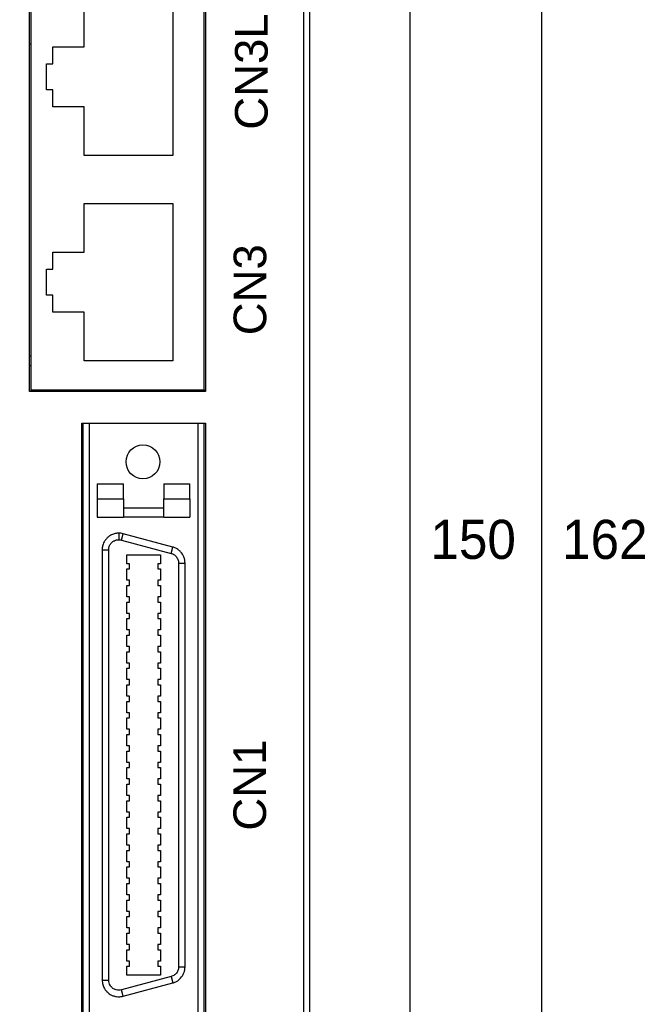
# Model space of a CAD drawing. Extents: x 14074 to 14381, y -3030 to -2703.
# Tile 15 of 18: x 14122 to 14171, y -2844 to -2768. Entities that reach past the tile are written whole.
import ezdxf

# ---------------------------------------------------------------- set-up
doc = ezdxf.new("R2010")
doc.units = 0
doc.layers.get('0').update_dxf_attribs({"linetype": 'CONTINUOUS'})
doc.layers.get('DEFPOINTS').update_dxf_attribs({"color": 8, "linetype": 'CONTINUOUS'})
doc.styles.add('DIMEMSIONS', font='isocp.shx', dxfattribs={"bigfont": 'chineset.shx'})
doc.styles.get("Standard").update_dxf_attribs({"font": 'PMingLiU.ttf'})
doc.dimstyles.new('ISO-25', dxfattribs={"dimtxt": 3, "dimasz": 3, "dimexe": 1, "dimexo": 1, "dimgap": 2, "dimtad": 2, "dimtih": 1, "dimtoh": 1, "dimtxsty": 'STANDARD', "dimcen": 0, "dimclrd": 256, "dimclre": 256, "dimclrt": 256, "dimazin": 3, "dimtfac": 1, "dimtmove": 0, "dimatfit": 3})

# ---------------------------------------------------------------- blocks, each defined once
blk = doc.blocks.new('*D5')
for p, q in [((14080.498, -2882.175), (14080.498, -2718.393)), ((14138.498, -2732.175), (14138.498, -2718.393)), ((14083.498, -2719.393), (14135.498, -2719.393))]:
    blk.add_line(p, q)
for points in [[(14083.498, -2718.893), (14083.498, -2719.893), (14080.498, -2719.393)], [(14135.498, -2718.893), (14135.498, -2719.893), (14138.498, -2719.393)]]:
    blk.add_solid(points)
at = {"layer": 'DEFPOINTS', "color": 0}
for p in [(14138.498, -2719.393), (14138.498, -2733.175), (14080.498, -2883.175)]:
    blk.add_point(p, dxfattribs=at)
at = {"insert": (14109.498, -2715.695), "char_height": 3, "attachment_point": 5}
blk.add_mtext('58', dxfattribs=at)
blk = doc.blocks.new('*D7')
for p, q in [((14139.498, -2733.175), (14153.144, -2733.175)), ((14152.144, -2736.175), (14152.144, -2880.175)), ((14081.498, -2883.175), (14153.144, -2883.175))]:
    blk.add_line(p, q)
for points in [[(14151.644, -2736.175), (14152.644, -2736.175), (14152.144, -2733.175)], [(14151.644, -2880.175), (14152.644, -2880.175), (14152.144, -2883.175)]]:
    blk.add_solid(points)
at = {"layer": 'DEFPOINTS', "color": 0}
for p in [(14138.498, -2733.175), (14080.498, -2883.175), (14152.144, -2883.175)]:
    blk.add_point(p, dxfattribs=at)
at = {"insert": (14157.008, -2808.175), "char_height": 3, "attachment_point": 5}
blk.add_mtext('150', dxfattribs=at)
blk = doc.blocks.new('*D8')
for p, q in [((14107.056, -2727.175), (14163.235, -2727.175)), ((14162.235, -2730.175), (14162.235, -2886.175)), ((14107.056, -2889.175), (14163.235, -2889.175))]:
    blk.add_line(p, q)
for points in [[(14161.735, -2730.175), (14162.735, -2730.175), (14162.235, -2727.175)], [(14161.735, -2886.175), (14162.735, -2886.175), (14162.235, -2889.175)]]:
    blk.add_solid(points)
at = {"layer": 'DEFPOINTS', "color": 0}
for p in [(14106.056, -2727.175), (14106.056, -2889.175), (14162.235, -2889.175)]:
    blk.add_point(p, dxfattribs=at)
at = {"insert": (14167.1, -2808.175), "char_height": 3, "attachment_point": 5}
blk.add_mtext('162', dxfattribs=at)

msp = doc.modelspace()

# ---------------------------------------------------------------- linework, layer by layer
for p, q in [((14143.998, -2760.188), (14143.998, -2885.968)), ((14144.498, -2885.968), (14144.498, -2760.175)), ((14122.998, -2796.8), (14122.998, -2764.3)), ((14123.098, -2764.425), (14123.098, -2796.675)), ((14136.398, -2796.675), (14136.398, -2764.425)), ((14136.498, -2764.3), (14136.498, -2796.8)), ((14127.198, -2770.381), (14127.198, -2766.65)), ((14133.998, -2766.65), (14133.998, -2778.7)), ((14123.098, -2770.175), (14122.998, -2770.175)), ((14124.798, -2770.381), (14127.198, -2770.381)), ((14124.798, -2771.669), (14124.798, -2770.381)), ((14124.298, -2771.669), (14124.798, -2771.669)), ((14124.298, -2773.682), (14124.298, -2771.669)), ((14124.798, -2773.682), (14124.298, -2773.682)), ((14124.798, -2774.969), (14124.798, -2773.682)), ((14127.198, -2774.969), (14124.798, -2774.969)), ((14127.198, -2778.7), (14127.198, -2774.969)), ((14133.998, -2778.7), (14127.198, -2778.7)), ((14127.198, -2782.4), (14133.998, -2782.4)), ((14127.198, -2786.131), (14127.198, -2782.4)), ((14133.998, -2782.4), (14133.998, -2794.45)), ((14124.798, -2786.131), (14127.198, -2786.131)), ((14124.798, -2787.419), (14124.798, -2786.131)), ((14124.298, -2787.419), (14124.798, -2787.419)), ((14124.298, -2789.432), (14124.298, -2787.419)), ((14124.798, -2789.432), (14124.298, -2789.432)), ((14124.798, -2790.719), (14124.798, -2789.432)), ((14127.198, -2790.719), (14124.798, -2790.719)), ((14127.198, -2794.45), (14127.198, -2790.719)), ((14123.098, -2794.104), (14122.998, -2794.104)), ((14133.998, -2794.45), (14127.198, -2794.45)), ((14122.998, -2794.811), (14123.098, -2794.811)), ((14122.998, -2796.755), (14136.398, -2796.755)), ((14123.098, -2796.675), (14136.398, -2796.675)), ((14129.898, -2796.675), (14129.898, -2796.755)), ((14130.398, -2796.675), (14130.398, -2796.755)), ((14130.898, -2796.755), (14130.898, -2796.675)), ((14135.898, -2796.675), (14135.898, -2796.755)), ((14136.398, -2796.675), (14136.398, -2796.8)), ((14136.498, -2796.8), (14122.998, -2796.8)), ((14126.998, -2799.245), (14136.498, -2799.245)), ((14126.998, -2851.675), (14126.998, -2799.245)), ((14127.098, -2799.245), (14127.098, -2851.675)), ((14127.598, -2851.675), (14127.598, -2799.245)), ((14135.898, -2799.245), (14135.898, -2851.675)), ((14136.398, -2851.675), (14136.398, -2799.245)), ((14136.498, -2799.245), (14136.498, -2851.675)), ((14128.198, -2803.906), (14130.198, -2803.906)), ((14128.198, -2803.906), (14128.198, -2805.047)), ((14130.198, -2805.047), (14130.198, -2803.906)), ((14133.298, -2803.906), (14133.298, -2805.047)), ((14133.298, -2803.906), (14135.298, -2803.906)), ((14135.298, -2805.047), (14135.298, -2803.906)), ((14128.198, -2805.047), (14130.198, -2805.047)), ((14128.198, -2805.047), (14128.198, -2806.445)), ((14130.198, -2805.047), (14130.198, -2806.445)), ((14133.298, -2806.445), (14133.298, -2805.047)), ((14133.298, -2805.047), (14135.298, -2805.047)), ((14135.298, -2805.047), (14135.298, -2806.445)), ((14130.198, -2805.745), (14133.298, -2805.745)), ((14128.198, -2806.445), (14130.198, -2806.445)), ((14133.298, -2806.445), (14130.198, -2806.445)), ((14133.298, -2806.445), (14135.298, -2806.445)), ((14129.843, -2807.68), (14129.843, -2808.18)), ((14130.042, -2808.207), (14130.172, -2807.724)), ((14133.982, -2808.745), (14130.172, -2807.724)), ((14130.042, -2808.207), (14133.852, -2809.227)), ((14133.852, -2809.227), (14133.982, -2808.745)), ((14128.573, -2808.95), (14129.073, -2808.95)), ((14128.573, -2808.95), (14128.573, -2841.97)), ((14129.073, -2841.97), (14129.073, -2808.95)), ((14130.46, -2810.021), (14130.46, -2809.349)), ((14130.46, -2809.349), (14133.036, -2809.349)), ((14133.036, -2809.349), (14133.036, -2810.021)), ((14130.66, -2810.021), (14130.46, -2810.021)), ((14130.66, -2810.42), (14130.66, -2810.021)), ((14133.036, -2810.021), (14132.836, -2810.021)), ((14132.836, -2810.021), (14132.836, -2810.42)), ((14134.423, -2809.971), (14134.923, -2809.971)), ((14134.423, -2809.971), (14134.423, -2840.949)), ((14134.923, -2840.949), (14134.923, -2809.971)), ((14130.46, -2811.291), (14130.46, -2810.42)), ((14130.46, -2810.42), (14130.66, -2810.42)), ((14132.836, -2810.42), (14133.036, -2810.42)), ((14133.036, -2810.42), (14133.036, -2811.291)), ((14130.66, -2811.291), (14130.46, -2811.291)), ((14130.46, -2812.561), (14130.46, -2811.69)), ((14130.46, -2811.69), (14130.66, -2811.69)), ((14130.66, -2811.69), (14130.66, -2811.291)), ((14133.036, -2811.291), (14132.836, -2811.291)), ((14132.836, -2811.291), (14132.836, -2811.69)), ((14132.836, -2811.69), (14133.036, -2811.69)), ((14133.036, -2811.69), (14133.036, -2812.561)), ((14130.66, -2812.561), (14130.46, -2812.561)), ((14130.66, -2812.96), (14130.66, -2812.561)), ((14133.036, -2812.561), (14132.836, -2812.561)), ((14132.836, -2812.561), (14132.836, -2812.96)), ((14130.46, -2813.831), (14130.46, -2812.96)), ((14130.46, -2812.96), (14130.66, -2812.96)), ((14132.836, -2812.96), (14133.036, -2812.96)), ((14133.036, -2812.96), (14133.036, -2813.831)), ((14130.66, -2813.831), (14130.46, -2813.831)), ((14130.66, -2814.23), (14130.66, -2813.831)), ((14133.036, -2813.831), (14132.836, -2813.831)), ((14132.836, -2813.831), (14132.836, -2814.23)), ((14130.46, -2815.101), (14130.46, -2814.23)), ((14130.46, -2814.23), (14130.66, -2814.23)), ((14132.836, -2814.23), (14133.036, -2814.23)), ((14133.036, -2814.23), (14133.036, -2815.101)), ((14130.659, -2815.101), (14130.46, -2815.101)), ((14130.46, -2816.371), (14130.46, -2815.5)), ((14130.46, -2815.5), (14130.659, -2815.5)), ((14130.659, -2815.5), (14130.659, -2815.101)), ((14133.036, -2815.101), (14132.837, -2815.101)), ((14132.837, -2815.101), (14132.837, -2815.5)), ((14132.837, -2815.5), (14133.036, -2815.5)), ((14133.036, -2815.5), (14133.036, -2816.371)), ((14130.659, -2816.371), (14130.46, -2816.371)), ((14130.659, -2816.77), (14130.659, -2816.371)), ((14133.036, -2816.371), (14132.837, -2816.371)), ((14132.837, -2816.371), (14132.837, -2816.77)), ((14130.46, -2817.641), (14130.46, -2816.77)), ((14130.46, -2816.77), (14130.659, -2816.77)), ((14132.837, -2816.77), (14133.036, -2816.77)), ((14133.036, -2816.77), (14133.036, -2817.641)), ((14130.659, -2817.641), (14130.46, -2817.641)), ((14130.659, -2818.04), (14130.659, -2817.641)), ((14133.036, -2817.641), (14132.837, -2817.641)), ((14132.837, -2817.641), (14132.837, -2818.04)), ((14130.46, -2818.911), (14130.46, -2818.04)), ((14130.46, -2818.04), (14130.659, -2818.04)), ((14132.837, -2818.04), (14133.036, -2818.04)), ((14133.036, -2818.04), (14133.036, -2818.911)), ((14130.659, -2818.911), (14130.46, -2818.911)), ((14130.46, -2820.181), (14130.46, -2819.31)), ((14130.46, -2819.31), (14130.659, -2819.31)), ((14130.659, -2819.31), (14130.659, -2818.911)), ((14133.036, -2818.911), (14132.837, -2818.911)), ((14132.837, -2818.911), (14132.837, -2819.31)), ((14132.837, -2819.31), (14133.036, -2819.31)), ((14133.036, -2819.31), (14133.036, -2820.181)), ((14130.659, -2820.181), (14130.46, -2820.181)), ((14130.46, -2821.451), (14130.46, -2820.58)), ((14130.46, -2820.58), (14130.659, -2820.58)), ((14130.659, -2820.58), (14130.659, -2820.181)), ((14133.036, -2820.181), (14132.837, -2820.181)), ((14132.837, -2820.181), (14132.837, -2820.58)), ((14132.837, -2820.58), (14133.036, -2820.58)), ((14133.036, -2820.58), (14133.036, -2821.451)), ((14130.659, -2821.451), (14130.46, -2821.451)), ((14130.659, -2821.85), (14130.659, -2821.451)), ((14133.036, -2821.451), (14132.837, -2821.451)), ((14132.837, -2821.451), (14132.837, -2821.85)), ((14130.46, -2822.721), (14130.46, -2821.85)), ((14130.46, -2821.85), (14130.659, -2821.85)), ((14132.837, -2821.85), (14133.036, -2821.85)), ((14133.036, -2821.85), (14133.036, -2822.721)), ((14130.659, -2822.721), (14130.46, -2822.721)), ((14130.46, -2823.991), (14130.46, -2823.12)), ((14130.46, -2823.12), (14130.659, -2823.12)), ((14130.659, -2823.12), (14130.659, -2822.721)), ((14133.036, -2822.721), (14132.837, -2822.721)), ((14132.837, -2822.721), (14132.837, -2823.12)), ((14132.837, -2823.12), (14133.036, -2823.12)), ((14133.036, -2823.12), (14133.036, -2823.991)), ((14130.659, -2823.991), (14130.46, -2823.991)), ((14130.46, -2825.261), (14130.46, -2824.39)), ((14130.46, -2824.39), (14130.659, -2824.39)), ((14130.659, -2824.39), (14130.659, -2823.991)), ((14133.036, -2823.991), (14132.837, -2823.991)), ((14132.837, -2823.991), (14132.837, -2824.39)), ((14132.837, -2824.39), (14133.036, -2824.39)), ((14133.036, -2824.39), (14133.036, -2825.261)), ((14130.659, -2825.261), (14130.46, -2825.261)), ((14130.659, -2825.66), (14130.659, -2825.261)), ((14133.036, -2825.261), (14132.837, -2825.261)), ((14132.837, -2825.261), (14132.837, -2825.66)), ((14130.46, -2826.531), (14130.46, -2825.66)), ((14130.46, -2825.66), (14130.659, -2825.66)), ((14132.837, -2825.66), (14133.036, -2825.66)), ((14133.036, -2825.66), (14133.036, -2826.531)), ((14130.659, -2826.531), (14130.46, -2826.531)), ((14130.46, -2827.801), (14130.46, -2826.93)), ((14130.46, -2826.93), (14130.659, -2826.93)), ((14130.659, -2826.93), (14130.659, -2826.531)), ((14133.036, -2826.531), (14132.837, -2826.531)), ((14132.837, -2826.531), (14132.837, -2826.93)), ((14132.837, -2826.93), (14133.036, -2826.93)), ((14133.036, -2826.93), (14133.036, -2827.801)), ((14130.659, -2827.801), (14130.46, -2827.801)), ((14130.46, -2829.071), (14130.46, -2828.2)), ((14130.46, -2828.2), (14130.659, -2828.2)), ((14130.659, -2828.2), (14130.659, -2827.801)), ((14133.036, -2827.801), (14132.837, -2827.801)), ((14132.837, -2827.801), (14132.837, -2828.2)), ((14132.837, -2828.2), (14133.036, -2828.2)), ((14133.036, -2828.2), (14133.036, -2829.071)), ((14130.659, -2829.071), (14130.46, -2829.071)), ((14130.659, -2829.47), (14130.659, -2829.071)), ((14133.036, -2829.071), (14132.837, -2829.071)), ((14132.837, -2829.071), (14132.837, -2829.47)), ((14130.46, -2830.341), (14130.46, -2829.47)), ((14130.46, -2829.47), (14130.659, -2829.47)), ((14132.837, -2829.47), (14133.036, -2829.47)), ((14133.036, -2829.47), (14133.036, -2830.341)), ((14130.659, -2830.341), (14130.46, -2830.341)), ((14130.46, -2831.611), (14130.46, -2830.74)), ((14130.46, -2830.74), (14130.659, -2830.74)), ((14130.659, -2830.74), (14130.659, -2830.341)), ((14133.036, -2830.341), (14132.837, -2830.341)), ((14132.837, -2830.341), (14132.837, -2830.74)), ((14132.837, -2830.74), (14133.036, -2830.74)), ((14133.036, -2830.74), (14133.036, -2831.611)), ((14130.659, -2831.611), (14130.46, -2831.611)), ((14130.46, -2832.881), (14130.46, -2832.01)), ((14130.46, -2832.01), (14130.659, -2832.01)), ((14130.659, -2832.01), (14130.659, -2831.611)), ((14133.036, -2831.611), (14132.837, -2831.611)), ((14132.837, -2831.611), (14132.837, -2832.01)), ((14132.837, -2832.01), (14133.036, -2832.01)), ((14133.036, -2832.01), (14133.036, -2832.881)), ((14130.659, -2832.881), (14130.46, -2832.881)), ((14130.659, -2833.28), (14130.659, -2832.881)), ((14133.036, -2832.881), (14132.837, -2832.881)), ((14132.837, -2832.881), (14132.837, -2833.28)), ((14130.46, -2834.151), (14130.46, -2833.28)), ((14130.46, -2833.28), (14130.659, -2833.28)), ((14132.837, -2833.28), (14133.036, -2833.28)), ((14133.036, -2833.28), (14133.036, -2834.151)), ((14130.659, -2834.151), (14130.46, -2834.151)), ((14130.659, -2834.55), (14130.659, -2834.151)), ((14133.036, -2834.151), (14132.837, -2834.151)), ((14132.837, -2834.151), (14132.837, -2834.55)), ((14130.46, -2835.421), (14130.46, -2834.55)), ((14130.46, -2834.55), (14130.659, -2834.55)), ((14132.837, -2834.55), (14133.036, -2834.55)), ((14133.036, -2834.55), (14133.036, -2835.421)), ((14130.659, -2835.421), (14130.46, -2835.421)), ((14130.46, -2836.691), (14130.46, -2835.82)), ((14130.46, -2835.82), (14130.659, -2835.82)), ((14130.659, -2835.82), (14130.659, -2835.421)), ((14133.036, -2835.421), (14132.837, -2835.421)), ((14132.837, -2835.421), (14132.837, -2835.82)), ((14132.837, -2835.82), (14133.036, -2835.82)), ((14133.036, -2835.82), (14133.036, -2836.691)), ((14130.659, -2836.691), (14130.46, -2836.691)), ((14130.659, -2837.09), (14130.659, -2836.691)), ((14133.036, -2836.691), (14132.837, -2836.691)), ((14132.837, -2836.691), (14132.837, -2837.09)), ((14130.46, -2837.961), (14130.46, -2837.09)), ((14130.46, -2837.09), (14130.659, -2837.09)), ((14132.837, -2837.09), (14133.036, -2837.09)), ((14133.036, -2837.09), (14133.036, -2837.961)), ((14130.66, -2837.961), (14130.46, -2837.961)), ((14130.66, -2838.36), (14130.66, -2837.961)), ((14133.036, -2837.961), (14132.836, -2837.961)), ((14132.836, -2837.961), (14132.836, -2838.36)), ((14130.46, -2839.231), (14130.46, -2838.36)), ((14130.46, -2838.36), (14130.66, -2838.36)), ((14132.836, -2838.36), (14133.036, -2838.36)), ((14133.036, -2838.36), (14133.036, -2839.231)), ((14130.66, -2839.231), (14130.46, -2839.231)), ((14130.46, -2840.501), (14130.46, -2839.63)), ((14130.46, -2839.63), (14130.66, -2839.63)), ((14130.66, -2839.63), (14130.66, -2839.231)), ((14133.036, -2839.231), (14132.836, -2839.231)), ((14132.836, -2839.231), (14132.836, -2839.63)), ((14132.836, -2839.63), (14133.036, -2839.63)), ((14133.036, -2839.63), (14133.036, -2840.501)), ((14130.66, -2840.501), (14130.46, -2840.501)), ((14130.66, -2840.9), (14130.66, -2840.501)), ((14133.036, -2840.501), (14132.836, -2840.501)), ((14132.836, -2840.501), (14132.836, -2840.9)), ((14130.46, -2841.572), (14130.46, -2840.9)), ((14130.46, -2840.9), (14130.66, -2840.9)), ((14132.836, -2840.9), (14133.036, -2840.9)), ((14133.036, -2840.9), (14133.036, -2841.572)), ((14134.423, -2840.949), (14134.923, -2840.949)), ((14128.573, -2841.97), (14129.073, -2841.97)), ((14133.852, -2841.693), (14130.042, -2842.714)), ((14133.036, -2841.572), (14130.46, -2841.572)), ((14133.852, -2841.693), (14133.982, -2842.176)), ((14130.172, -2843.197), (14130.042, -2842.714)), ((14130.172, -2843.197), (14133.982, -2842.176))]:
    msp.add_line(p, q)
msp.add_circle((14131.698, -2802.21), 1.3)
for points, knots in [([(14129.843, -2807.68), (14129.75, -2807.68), (14129.561, -2807.7), (14129.334, -2807.779), (14129.167, -2807.871), (14129.03, -2807.968), (14128.926, -2808.066), (14128.819, -2808.193), (14128.726, -2808.333), (14128.648, -2808.507), (14128.589, -2808.714), (14128.573, -2808.857), (14128.573, -2808.95)], [-0.1204313, -0.1204313, -0.1204313, -0.1204313, -0.1032268, -0.0860223, -0.0774201, -0.0688179, -0.0559145, -0.0516134, -0.03871, -0.0258067, -0.0172045, 0, 0, 0, 0]), ([(14129.073, -2808.95), (14129.073, -2808.893), (14129.079, -2808.835), (14129.092, -2808.779), (14129.098, -2808.75), (14129.106, -2808.723), (14129.116, -2808.695), (14129.13, -2808.655), (14129.148, -2808.615), (14129.169, -2808.577), (14129.19, -2808.539), (14129.214, -2808.503), (14129.241, -2808.469), (14129.25, -2808.458), (14129.259, -2808.447), (14129.269, -2808.436), (14129.298, -2808.404), (14129.329, -2808.374), (14129.363, -2808.347), (14129.386, -2808.329), (14129.409, -2808.312), (14129.434, -2808.297), (14129.458, -2808.282), (14129.484, -2808.268), (14129.51, -2808.255), (14129.562, -2808.23), (14129.616, -2808.212), (14129.672, -2808.199), (14129.728, -2808.187), (14129.786, -2808.18), (14129.843, -2808.18)], [0, 0, 0, 0, 0.0172045, 0.0172045, 0.0172045, 0.0258067, 0.0258067, 0.0258067, 0.0387101, 0.0387101, 0.0387101, 0.0516134, 0.0516134, 0.0516134, 0.0559145, 0.0559145, 0.0559145, 0.0688179, 0.0688179, 0.0688179, 0.0774201, 0.0774201, 0.0774201, 0.0860223, 0.0860223, 0.0860223, 0.1032268, 0.1032268, 0.1032268, 0.1204313, 0.1204313, 0.1204313, 0.1204313]), ([(14129.843, -2808.18), (14129.877, -2808.18), (14129.91, -2808.182), (14129.944, -2808.187), (14129.977, -2808.191), (14130.01, -2808.198), (14130.042, -2808.207)], [0, 0, 0, 0, 0.01007334, 0.01007334, 0.01007334, 0.02014637, 0.02014637, 0.02014637, 0.02014637]), ([(14134.923, -2809.971), (14134.923, -2809.893), (14134.908, -2809.734), (14134.82, -2809.427), (14134.648, -2809.154), (14134.411, -2808.943), (14134.207, -2808.82), (14134.057, -2808.765), (14133.982, -2808.745)], [-0.1003169, -0.1003169, -0.1003169, -0.1003169, -0.0859859, -0.0716549, -0.042993, -0.028662, -0.014331, 0, 0, 0, 0]), ([(14133.852, -2809.227), (14133.899, -2809.24), (14133.944, -2809.257), (14133.987, -2809.277), (14134.03, -2809.298), (14134.071, -2809.323), (14134.11, -2809.351), (14134.149, -2809.38), (14134.184, -2809.412), (14134.217, -2809.447), (14134.282, -2809.517), (14134.335, -2809.6), (14134.37, -2809.689), (14134.388, -2809.734), (14134.401, -2809.78), (14134.41, -2809.828), (14134.419, -2809.875), (14134.423, -2809.923), (14134.423, -2809.971)], [0, 0, 0, 0, 0.014331, 0.014331, 0.014331, 0.028662, 0.028662, 0.028662, 0.042993, 0.042993, 0.042993, 0.0716549, 0.0716549, 0.0716549, 0.0859859, 0.0859859, 0.0859859, 0.1003169, 0.1003169, 0.1003169, 0.1003169]), ([(14134.423, -2840.949), (14134.423, -2840.997), (14134.419, -2841.045), (14134.41, -2841.092), (14134.401, -2841.14), (14134.388, -2841.186), (14134.37, -2841.23), (14134.353, -2841.275), (14134.331, -2841.318), (14134.306, -2841.359), (14134.255, -2841.44), (14134.188, -2841.512), (14134.111, -2841.569), (14134.072, -2841.598), (14134.031, -2841.622), (14133.988, -2841.643), (14133.944, -2841.664), (14133.899, -2841.681), (14133.852, -2841.693)], [0, 0, 0, 0, 0.014331, 0.014331, 0.014331, 0.028662, 0.028662, 0.028662, 0.042993, 0.042993, 0.042993, 0.0716549, 0.0716549, 0.0716549, 0.0859859, 0.0859859, 0.0859859, 0.1003169, 0.1003169, 0.1003169, 0.1003169]), ([(14133.982, -2842.176), (14134.057, -2842.156), (14134.207, -2842.101), (14134.481, -2841.936), (14134.7, -2841.699), (14134.843, -2841.415), (14134.909, -2841.186), (14134.923, -2841.028), (14134.923, -2840.949)], [-0.1003169, -0.1003169, -0.1003169, -0.1003169, -0.0859859, -0.0716549, -0.042993, -0.028662, -0.014331, 0, 0, 0, 0]), ([(14128.573, -2841.97), (14128.573, -2842.078), (14128.6, -2842.301), (14128.719, -2842.588), (14128.842, -2842.758), (14128.916, -2842.839), (14129.032, -2842.959), (14129.224, -2843.096), (14129.537, -2843.215), (14129.844, -2843.256), (14130.068, -2843.225), (14130.172, -2843.197)], [-0.1404147, -0.1404147, -0.1404147, -0.1404147, -0.1203555, -0.1002962, -0.0852518, -0.0827444, -0.080237, -0.0551629, -0.0401185, -0.0200592, 0, 0, 0, 0]), ([(14130.042, -2842.714), (14129.978, -2842.731), (14129.91, -2842.741), (14129.843, -2842.741), (14129.775, -2842.741), (14129.708, -2842.732), (14129.643, -2842.715), (14129.595, -2842.702), (14129.547, -2842.684), (14129.502, -2842.661), (14129.427, -2842.624), (14129.358, -2842.574), (14129.298, -2842.515), (14129.292, -2842.509), (14129.286, -2842.503), (14129.28, -2842.497), (14129.275, -2842.49), (14129.269, -2842.484), (14129.263, -2842.478), (14129.23, -2842.44), (14129.201, -2842.399), (14129.175, -2842.356), (14129.142, -2842.297), (14129.116, -2842.235), (14129.099, -2842.17), (14129.081, -2842.105), (14129.073, -2842.037), (14129.073, -2841.97)], [0, 0, 0, 0, 0.0200592, 0.0200592, 0.0200592, 0.0401185, 0.0401185, 0.0401185, 0.0551629, 0.0551629, 0.0551629, 0.080237, 0.080237, 0.080237, 0.0827444, 0.0827444, 0.0827444, 0.0852518, 0.0852518, 0.0852518, 0.1002962, 0.1002962, 0.1002962, 0.1203555, 0.1203555, 0.1203555, 0.1404147, 0.1404147, 0.1404147, 0.1404147])]:
    msp.add_open_spline(points, degree=3, knots=knots)
msp.add_open_spline([(14130.172, -2807.724), (14130.121, -2807.71), (14130.009, -2807.687), (14129.896, -2807.68), (14129.843, -2807.68)], degree=3)

# ---------------------------------------------------------------- texts
at = {"char_height": 2.5, "attachment_point": 1, "rotation": 90, "style": 'DIMEMSIONS'}
for s, insert in [('{\\fArial|b0|i0|c0|p34;CN3L}', (14138.751, -2776.734)), ('{\\fArial|b0|i0|c0|p34;CN3}', (14138.645, -2792.5)), ('{\\fArial|b0|i0|c0|p34;CN1}', (14138.63, -2830.497))]:
    msp.add_mtext_dynamic_manual_height_columns(s, width=2.98597, gutter_width=199.491, heights=[0], dxfattribs=dict(at, insert=insert))

# ---------------------------------------------------------------- dimensions: what is measured, and where the dimension line sits
dim = msp.add_linear_dim(base=(14138.498, -2719.393), p1=(14080.498, -2883.175), p2=(14138.498, -2733.175), dimstyle='ISO-25')
dim.commit()
dim.dimension.update_dxf_attribs({"geometry": '*D5', "text_midpoint": (14109.498, -2719.393), "dimtype": 160})
for base, p1, p2, picture, middle in [((14162.235, -2889.175), (14106.056, -2727.175), (14106.056, -2889.175), '*D8', (14167.1, -2808.175)), ((14152.144, -2883.175), (14138.498, -2733.175), (14080.498, -2883.175), '*D7', (14157.008, -2808.175))]:
    dim = msp.add_linear_dim(base=base, p1=p1, p2=p2, angle=90, dimstyle='ISO-25')
    dim.commit()
    dim.dimension.update_dxf_attribs({"geometry": picture, "text_midpoint": middle})

doc.saveas('drawing.dxf')
